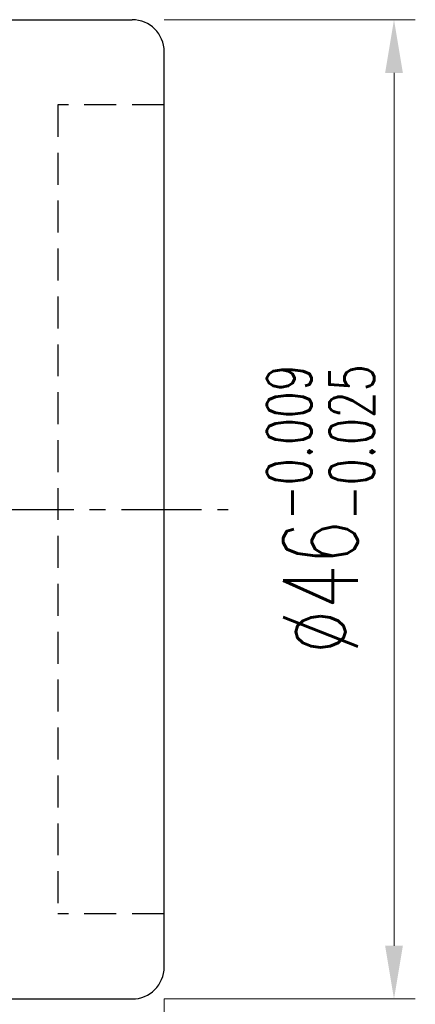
# Model space of a CAD drawing. Extents: x 8 to 237, y 68 to 180.
# Tile 50 of 51: x 218 to 237, y 96 to 143. Entities that reach past the tile are written whole.
import ezdxf

# ---------------------------------------------------------------- set-up
doc = ezdxf.new("R2010")
doc.units = 0
doc.header["$LTSCALE"] = 3
doc.header["$MEASUREMENT"] = 0
doc.linetypes.add('CENTER', pattern=[2, 1.25, -0.25, 0.25, -0.25])
doc.linetypes.add('DASHED', pattern=[0.75, 0.5, -0.25])
for name, color, linetype in [('CL', 1, 'CENTER'), ('DIM', 4, 'Continuous'), ('HID', 2, 'DASHED'), ('OUT', 3, 'Continuous')]:
    doc.layers.add(name, color=color, linetype=linetype)
doc.styles.add('DIM-7', font='SIMPLEX.shx', dxfattribs={"width": 0.7, "bigfont": 'chineset.shx'})
doc.dimstyles.new('CNS', dxfattribs={"dimtxt": 3.5, "dimasz": 2.5, "dimexe": 1, "dimexo": 1.5, "dimgap": 0.09, "dimtad": 0, "dimdsep": 46, "dimtxsty": 'DIM-7', "dimcen": 0.09, "dimclrd": 1, "dimclre": 1, "dimclrt": 4, "dimadec": 0, "dimazin": 0, "dimtfac": 1, "dimtix": 1, "dimtmove": 2, "dimatfit": 3, "dimfxl": 1, "dimtvp": 0.971429, "dimtolj": 1, "dimarcsym": 0})

# ---------------------------------------------------------------- blocks, each defined once
blk = doc.blocks.new('*D3')
at = {"layer": 'DEFPOINTS', "color": 0, "linetype": 'Continuous', "lineweight": 0, "transparency": 16777216}
for p in [(224.872, 98.231), (177.872, 85.231), (177.872, 68.869)]:
    blk.add_point(p, dxfattribs=at)
at = {"layer": 'DIM', "color": 0, "linetype": 'Continuous', "lineweight": 0, "transparency": 16777216}
for p, q in [((224.872, 96.731), (224.872, 67.869)), ((177.872, 83.731), (177.872, 67.869)), ((222.372, 68.869), (180.372, 68.869))]:
    blk.add_line(p, q, dxfattribs=at)
for points in [[(180.372, 69.285), (180.372, 68.452), (177.872, 68.869)], [(222.372, 69.285), (222.372, 68.452), (224.872, 68.869)]]:
    blk.add_solid(points, dxfattribs=at)
at = {"layer": 'DIM', "color": 0, "linetype": 'Continuous', "transparency": 16777216, "insert": (201.372, 71.619), "char_height": 3.5, "attachment_point": 5, "style": 'DIM-7'}
blk.add_mtext('\\A1;47', dxfattribs=at)
blk = doc.blocks.new('*D2')
at = {"layer": 'DEFPOINTS', "color": 0, "linetype": 'Continuous', "lineweight": 0}
for p in [(223.372, 142.731), (235.666, 142.731), (223.372, 96.731)]:
    blk.add_point(p, dxfattribs=at)
at = {"layer": 'DIM', "color": 0, "linetype": 'Continuous', "lineweight": 0}
for p, q in [((224.872, 142.731), (236.666, 142.731)), ((235.666, 99.231), (235.666, 140.231)), ((224.872, 96.731), (236.666, 96.731))]:
    blk.add_line(p, q, dxfattribs=at)
for points in [[(235.249, 140.231), (236.083, 140.231), (235.666, 142.731)], [(235.249, 99.231), (236.083, 99.231), (235.666, 96.731)]]:
    blk.add_solid(points, dxfattribs=at)
at = {"layer": 'DIM', "color": 0, "linetype": 'Continuous', "insert": (232.216, 119.731), "char_height": 3.5, "attachment_point": 5, "rotation": 90, "style": 'DIM-7'}
blk.add_mtext('\\A1;%%c46{\\H2.100000;\\S-0.009^ -0.025;}', dxfattribs=at)

msp = doc.modelspace()

# ---------------------------------------------------------------- linework, layer by layer
at = {"layer": 'CL', "color": 0}
msp.add_line((174.872, 119.731), (227.872, 119.731), dxfattribs=at)
at = {"layer": 'HID', "color": 0}
for p, q in [((219.872, 138.731), (219.872, 100.731)), ((224.872, 138.731), (219.872, 138.731)), ((224.872, 100.731), (219.872, 100.731))]:
    msp.add_line(p, q, dxfattribs=at)
at = {"layer": 'OUT', "color": 0, "linetype": 'Continuous'}
for p, q in [((189.872, 142.731), (223.372, 142.731)), ((224.872, 98.231), (224.872, 141.231)), ((189.872, 96.731), (223.372, 96.731))]:
    msp.add_line(p, q, dxfattribs=at)
for centre, start, end in [((223.372, 141.231), 0, 90), ((223.372, 98.231), 270, 0)]:
    msp.add_arc(centre, 1.5, start, end, dxfattribs=at)

# ---------------------------------------------------------------- dimensions: what is measured, and where the dimension line sits
at = {"layer": 'DIM', "color": 0, "linetype": 'Continuous'}
dim = msp.add_linear_dim(base=(235.666, 142.731), p1=(223.372, 96.731), p2=(223.372, 142.731), angle=90, text='%%c<>', dimstyle='CNS', override={"dimgap": 1, "dimtad": 1, "dimdsep": 0, "dimclrd": 0, "dimclre": 0, "dimclrt": 0, "dimtol": 1, "dimlim": 0, "dimtp": -0.009, "dimtm": 0.025, "dimtfac": 0.6, "dimtdec": 3, "dimtmove": 0, "dimlwd": 0, "dimlwe": 0}, dxfattribs=at)
dim.commit()
dim.dimension.update_dxf_attribs({"geometry": '*D2', "text_midpoint": (232.216, 119.731)})
dim = msp.add_linear_dim(base=(177.872, 68.869), p1=(224.872, 98.231), p2=(177.872, 85.231), dimstyle='CNS', override={"dimgap": 1, "dimtad": 1, "dimdsep": 0, "dimclrd": 0, "dimclre": 0, "dimclrt": 0, "dimtmove": 0, "dimlwd": 0, "dimlwe": 0}, dxfattribs=at)
dim.commit()
dim.dimension.update_dxf_attribs({"geometry": '*D3', "text_midpoint": (201.372, 71.619)})

doc.saveas('drawing.dxf')
